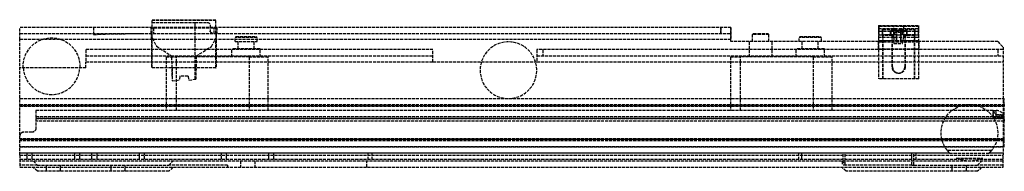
# Model space of a CAD drawing. Header units: millimetres. Extents: x -491 to 0, y 0 to 900.
# Tile 1 of 2: x -491 to -4, y 0 to 75. Entities that reach past the tile are written whole.
import ezdxf

# ---------------------------------------------------------------- set-up
doc = ezdxf.new("R2010")
doc.units = ezdxf.units.MM
doc.header["$LTSCALE"] = 10
doc.linetypes.add('ALLCAD_Strich', pattern=[0.2, 0.15, -0.05])
doc.layers.add('BESCH_KONT_sich_schn_seit_2d', color=160, linetype='Continuous')

msp = doc.modelspace()

# ---------------------------------------------------------------- linework, layer by layer
at = {"layer": 'BESCH_KONT_sich_schn_seit_2d', "linetype": 'ALLCAD_Strich', "extrusion": (-1.09476e-47, 1, -2.22045e-16)}
for p, q in [((-425.3, 71), (-425.3, 74.83)), ((-425.3, 74.83), (-393.7, 74.83)), ((-393.7, 74.5), (-425.3, 74.5)), ((-425.3, 73.5), (-403.9, 73.5)), ((-403.9, 73.5), (-398, 73.5)), ((-403.9, 45.41), (-403.9, 73.5)), ((-393.7, 71), (-393.7, 74.83)), ((-490.75, 65), (-490.75, 71)), ((-139, 71), (-490.75, 71)), ((-454.24, 71), (-454.24, 68)), ((-425.7, 68), (-425.7, 71)), ((-425.5, 68), (-425.5, 71)), ((-425.3, 68), (-425.3, 71)), ((-425.3, 70.8), (-424.5, 70.8)), ((-424.5, 70.8), (-424.5, 71)), ((-424.5, 70.8), (-424.5, 68)), ((-424.5, 70.8), (-394.5, 70.8)), ((-396.5, 72), (-396.5, 69.16)), ((-396.42, 68.84), (-395.14, 68)), ((-394.5, 71), (-394.5, 70.8)), ((-394.5, 68), (-394.5, 70.8)), ((-394.5, 70.8), (-393.7, 70.8)), ((-393.7, 68), (-393.7, 71)), ((-393.5, 68), (-393.5, 71)), ((-393.3, 71), (-393.3, 68)), ((-144, 68), (-144, 71)), ((-143.99, 71), (-143.99, 68)), ((-139, 71), (-139, 65)), ((-139, 71), (-138.99, 71)), ((-138.99, 68), (-138.99, 71)), ((-66, 72), (-66, 71.49)), ((-66, 72), (-46, 72)), ((-66, 71.49), (-66, 70.49)), ((-46, 71.49), (-66, 71.49)), ((-66, 70.49), (-66, 69.67)), ((-66, 70.49), (-46, 70.49)), ((-66, 69.67), (-66, 69)), ((-66, 69), (-66, 66.2)), ((-46, 69), (-66, 69)), ((-65.75, 72), (-65.75, 67.4)), ((-64, 70), (-63.97, 70)), ((-64, 67), (-64, 70)), ((-63.8, 70), (-63.97, 70)), ((-63.97, 67.4), (-63.97, 70)), ((-63.8, 70.2), (-57.2, 70.2)), ((-63.8, 70), (-63.8, 70.2)), ((-63.8, 70), (-57.2, 70)), ((-63.8, 67), (-63.8, 70)), ((-60, 69), (-60, 69.26)), ((-60, 67.4), (-60, 69)), ((-59.8, 69.52), (-52.2, 69.52)), ((-59.8, 69.52), (-59.8, 69)), ((-59.8, 69), (-59.8, 67.4)), ((-58.38, 67.4), (-58.38, 72)), ((-58.35, 67.4), (-58.35, 71.96)), ((-58.35, 69.85), (-53.65, 69.85)), ((-58.35, 68.62), (-53.65, 68.62)), ((-57.92, 67.4), (-57.92, 70)), ((-57.2, 70.2), (-57.2, 70)), ((-57.2, 70), (-57.2, 64.79)), ((-57, 70), (-57, 64.79)), ((-54.8, 70), (-55, 70)), ((-55, 64.79), (-55, 70)), ((-54.8, 70.2), (-48.2, 70.2)), ((-54.8, 70), (-54.8, 70.2)), ((-54.25, 70.2), (-54.8, 70.2)), ((-54.8, 70), (-48.2, 70)), ((-54.8, 64.53), (-54.8, 70)), ((-54.08, 67.4), (-54.08, 70)), ((-53.65, 71.96), (-53.65, 67.4)), ((-53.62, 72), (-53.62, 67.4)), ((-52.2, 69.52), (-52.2, 69)), ((-52.2, 69), (-52.2, 67.4)), ((-52, 69.26), (-52, 69)), ((-52, 69.26), (-52, 69.26)), ((-52, 69), (-52, 67.4)), ((-48.2, 70.2), (-48.2, 70)), ((-48.2, 70), (-48.2, 64.53)), ((-48.03, 67.4), (-48.03, 70)), ((-48, 70), (-48, 67)), ((-46.25, 67.4), (-46.25, 72)), ((-46, 71.49), (-46, 72)), ((-46, 70.49), (-46, 71.49)), ((-46, 69.67), (-46, 70.49)), ((-46, 69), (-46, 69.67)), ((-46, 66.2), (-46, 69)), ((-490.75, 68), (-139, 68)), ((-139, 65), (-490.75, 65)), ((-490.75, 8), (-490.75, 65)), ((-454.24, 68), (-454.24, 67.55)), ((-454.24, 67.55), (-451.73, 67.63)), ((-425.5, 65), (-425.5, 68)), ((-425.5, 65), (-425.5, 51)), ((-425.3, 51), (-425.3, 68)), ((-425.2, 65.72), (-425.25, 68)), ((-425.2, 66.81), (-425.22, 66.81)), ((-425.2, 65.72), (-425.2, 66.81)), ((-425.2, 65.72), (-423.05, 61.77)), ((-395.9, 61.69), (-393.7, 65.72)), ((-393.7, 68), (-393.7, 65.72)), ((-393.5, 67.51), (-393.7, 67.51)), ((-393.7, 65), (-393.7, 65.72)), ((-393.7, 51), (-393.7, 65)), ((-393.5, 68), (-393.5, 67.51)), ((-393.5, 67.51), (-393.5, 65)), ((-393.5, 65), (-393.5, 51)), ((-383.75, 66.5), (-384.25, 66)), ((-373.25, 66), (-384.25, 66)), ((-384.25, 64), (-384.25, 66)), ((-384.25, 64), (-373.25, 64)), ((-383.75, 66.5), (-373.75, 66.5)), ((-382.75, 60.5), (-382.75, 64)), ((-374.75, 60.5), (-374.75, 64)), ((-373.75, 66.5), (-373.25, 66)), ((-373.25, 64), (-373.25, 66)), ((-138.99, 68), (-139, 68)), ((-139, 64.99), (-139, 65)), ((-138.99, 65), (-139, 65)), ((-138.99, 64.99), (-139, 64.99)), ((-138.99, 65), (-138.99, 68)), ((-138.99, 64.99), (-138.99, 65)), ((-138.99, 64), (-138.99, 64.99)), ((-66, 64), (-138.99, 64)), ((-129.75, 56.5), (-129.75, 64)), ((-127.75, 68), (-128.25, 67.5)), ((-120.25, 67.5), (-128.25, 67.5)), ((-128.25, 64), (-128.25, 67.5)), ((-127.75, 68), (-120.75, 68)), ((-120.75, 68), (-120.25, 67.5)), ((-120.25, 64), (-120.25, 67.5)), ((-118.75, 64), (-118.75, 56.5)), ((-104.75, 66.5), (-105.25, 66)), ((-94.25, 66), (-105.25, 66)), ((-105.25, 64), (-105.25, 66)), ((-104.75, 66.5), (-94.75, 66.5)), ((-103.75, 60.5), (-103.75, 64)), ((-95.75, 60.5), (-95.75, 64)), ((-94.75, 66.5), (-94.25, 66)), ((-94.25, 64), (-94.25, 66)), ((-66, 67.4), (-64, 67.4)), ((-66, 66.2), (-66, 45.7)), ((-66, 66.2), (-46, 66.2)), ((-46, 64.45), (-66, 64.45)), ((-66, 64.4), (-64, 64.4)), ((-46, 64), (-66, 64)), ((-46, 63.81), (-66, 63.81)), ((-65.94, 60.4), (-65.94, 64.4)), ((-64, 67.4), (-63.97, 67.4)), ((-64, 67), (-63.8, 67)), ((-64, 67), (-64, 45.7)), ((-48, 64.4), (-64, 64.4)), ((-61.47, 67.4), (-63.97, 67.4)), ((-59.2, 67.2), (-63.8, 67.2)), ((-59.2, 67), (-63.8, 67)), ((-63.8, 67), (-63.8, 45.7)), ((-63.8, 64.53), (-57.17, 64.53)), ((-60.93, 67.4), (-61.47, 67.4)), ((-57.92, 67.4), (-60.93, 67.4)), ((-60.2, 67.2), (-60.2, 67.17)), ((-60.2, 67.17), (-60.2, 67)), ((-59.97, 67.4), (-60, 67.4)), ((-59.8, 67.4), (-59.97, 67.4)), ((-59.2, 67.2), (-59.2, 67)), ((-59.2, 51.5), (-59.2, 67)), ((-59, 51.5), (-59, 67)), ((-58.35, 65.7), (-58.35, 67.4)), ((-58.35, 65.7), (-58.35, 63.1)), ((-57, 67.4), (-57.92, 67.4)), ((-57.2, 64.79), (-57, 64.79)), ((-57.2, 64.69), (-57.01, 64.71)), ((-57, 67.4), (-55, 67.4)), ((-54.08, 67.4), (-55, 67.4)), ((-54.8, 64.53), (-48.2, 64.53)), ((-52.2, 67.4), (-54.08, 67.4)), ((-54.07, 63.1), (-53.65, 65.58)), ((-53.65, 67.4), (-53.65, 65.7)), ((-53.65, 65.62), (-53.65, 65.7)), ((-53, 67), (-52.8, 67)), ((-53, 67), (-53, 51.5)), ((-48.2, 67.2), (-52.8, 67.2)), ((-52.8, 67), (-52.8, 51.5)), ((-48.2, 67), (-52.8, 67)), ((-52.2, 67.4), (-52.03, 67.4)), ((-52.03, 67.4), (-52, 67.4)), ((-48.03, 67.4), (-52, 67.4)), ((-51.8, 67.17), (-51.8, 67.2)), ((-51.8, 67), (-51.8, 67.17)), ((-48.2, 67.2), (-48.2, 67)), ((-48.2, 45.7), (-48.2, 67)), ((-48, 67.4), (-48.03, 67.4)), ((-48, 67.4), (-46, 67.4)), ((-48, 45.7), (-48, 67)), ((-48, 64.4), (-46, 64.4)), ((-46.06, 64.4), (-46.06, 60.4)), ((-46, 45.7), (-46, 66.2)), ((-7, 64), (-46, 64)), ((-7, 64), (-4.25, 61.25)), ((-286.33, 60.05), (-458, 60.05)), ((-458, 60.05), (-458, 54.05)), ((-423.05, 61.77), (-415.48, 56.89)), ((-403.42, 56.83), (-395.9, 61.69)), ((-371.75, 60.5), (-385.75, 60.5)), ((-385.75, 56.5), (-385.75, 60.5)), ((-371.75, 56.5), (-371.75, 60.5)), ((-286.33, 54.05), (-286.33, 60.05)), ((-235, 60.05), (-235, 54.05)), ((-4.25, 60.05), (-235, 60.05)), ((-232, 60.05), (-232, 57.05)), ((-92.75, 60.5), (-106.75, 60.5)), ((-106.75, 56.5), (-106.75, 60.5)), ((-92.75, 56.5), (-92.75, 60.5)), ((-65.94, 60.4), (-46.06, 60.4)), ((-58.35, 63.1), (-54.07, 63.1)), ((-46.06, 60.4), (-46, 60.4)), ((-7, 60.05), (-7, 57.05)), ((-4.25, 61.25), (-4.25, 8)), ((-458, 57.05), (-286.33, 57.05)), ((-458, 51), (-458, 54.05)), ((-458, 54.05), (-286.33, 54.05)), ((-418.25, 56.5), (-413.25, 56.5)), ((-418.25, 56.5), (-418.25, 30)), ((-415.38, 51), (-415.48, 56.89)), ((-377.25, 56.5), (-413.25, 56.5)), ((-413.25, 30), (-413.25, 56.5)), ((-403.42, 56.83), (-403.62, 45.45)), ((-377.25, 56.5), (-367.85, 56.5)), ((-377.25, 56.5), (-377.25, 30)), ((-367.85, 30), (-367.85, 56.5)), ((-286.33, 54.05), (-235, 54.05)), ((-235, 57.05), (-4.25, 57.05)), ((-235, 54.05), (-4.25, 54.05)), ((-139.25, 56.5), (-134.25, 56.5)), ((-139.25, 56.5), (-139.25, 30)), ((-98.25, 56.5), (-134.25, 56.5)), ((-134.25, 30), (-134.25, 56.5)), ((-98.25, 56.5), (-88.85, 56.5)), ((-98.25, 56.5), (-98.25, 30)), ((-88.85, 30), (-88.85, 56.5)), ((-458, 51), (-490.75, 51)), ((-393.7, 51), (-425.5, 51)), ((-415.38, 51), (-415.31, 46.94)), ((-415.38, 46.94), (-415.38, 51)), ((-393.7, 51), (-393.5, 51)), ((-59, 51.5), (-59.2, 51.5)), ((-53, 51.5), (-52.8, 51.5)), ((-415.31, 46.94), (-415.38, 46.94)), ((-415.31, 46.94), (-415.27, 44.58)), ((-415.27, 44.58), (-411.69, 45.09)), ((-411.54, 46.94), (-411.69, 45.09)), ((-407.34, 46.94), (-411.54, 46.94)), ((-407.34, 46.94), (-407.16, 45.01)), ((-407.16, 45.01), (-403.62, 45.45)), ((-46, 45.7), (-66, 45.7)), ((-490.75, 36), (-4.25, 36)), ((-4.25, 36), (-3.75, 36)), ((-3.75, 33), (-3.75, 36)), ((-490.75, 33), (-4.25, 33)), ((-3.75, 32.35), (-490.75, 32.35)), ((-490.75, 32.09), (-4.25, 32.09)), ((-482.75, 30), (-482.75, 26.07)), ((-9.25, 30), (-482.75, 30)), ((-9.25, 30), (-7.75, 30)), ((-9.25, 27.45), (-9.25, 30)), ((-9.25, 30), (-9.25, 27)), ((-7.75, 28.04), (-7.75, 30)), ((-4.25, 33), (-3.75, 33)), ((-4.25, 32.09), (-3.75, 32.09)), ((-3.75, 33), (-3.75, 32.09)), ((-3.75, 15.65), (-3.75, 32.09)), ((-482.75, 27), (-9.25, 27)), ((-482.75, 26.07), (-4.19, 26.07)), ((-482.75, 26.07), (-482.75, 21.32)), ((-4.19, 26.02), (-482.75, 26.02)), ((-4.18, 26), (-482.75, 26)), ((-3.75, 24.76), (-482.75, 24.76)), ((-9.25, 27), (-9.25, 27.45)), ((-9.25, 27), (-7.75, 27)), ((-7.75, 28.04), (-5.75, 28.04)), ((-7.75, 26.51), (-7.75, 28.04)), ((-3.88, 27), (-7.75, 27)), ((-5.75, 26.51), (-7.75, 26.51)), ((-5.75, 26.51), (-5.75, 28.04)), ((-4.19, 26.07), (-4.19, 26.03)), ((-4.19, 26.03), (-4.19, 26.02)), ((-482.75, 21.26), (-482.75, 21.32)), ((-3.75, 15.98), (-490.75, 15.98)), ((-490.75, 15.93), (-3.75, 15.93)), ((-490.75, 15.91), (-3.75, 15.91)), ((-4.25, 15.65), (-490.75, 15.65)), ((-3.75, 15), (-490.75, 15)), ((-484.75, 19.32), (-488.75, 19.32)), ((-488.75, 19.26), (-488.75, 19.32)), ((-484.75, 19.26), (-488.75, 19.26)), ((-484.75, 19.26), (-484.75, 19.32)), ((-3.75, 15.65), (-4.25, 15.65)), ((-3.75, 12), (-3.75, 15.65)), ((-4.25, 12), (-490.75, 12)), ((-490.75, 12), (-4.25, 12)), ((-10, 10.34), (-32, 10.34)), ((-4.25, 12), (-3.75, 12)), ((-490.75, 9.04), (-30.84, 9.04)), ((-30.8, 9), (-490.75, 9)), ((-490.75, 8), (-4.25, 8)), ((-490.75, 8), (-490.75, 2)), ((-490.75, 6), (-26.2, 6)), ((-4.25, 5), (-490.75, 5)), ((-487, 6), (-487, 9)), ((-484.5, 6), (-484.5, 9)), ((-484, 5), (-482, 3)), ((-463.5, 6), (-463.5, 9)), ((-461, 6), (-461, 9)), ((-455, 6), (-455, 9)), ((-452.5, 6), (-452.5, 9)), ((-431.5, 6), (-431.5, 9)), ((-429, 6), (-429, 9)), ((-417, 3), (-415, 5)), ((-391, 6), (-391, 9)), ((-388.5, 6), (-388.5, 9)), ((-381.5, 5), (-381.5, 2)), ((-374.5, 5), (-374.5, 2)), ((-367.5, 6), (-367.5, 9)), ((-365, 6), (-365, 9)), ((-319, 2), (-319, 5)), ((-318.5, 9), (-318.5, 6)), ((-316.5, 9), (-316.5, 6)), ((-105.5, 9), (-105.5, 6)), ((-103.94, 6), (-103.94, 9)), ((-84, 5), (-84, 3)), ((-84, 5), (-82, 3)), ((-83.5, 5), (-83.5, 9)), ((-83.5, 4.5), (-83.5, 6)), ((-82.5, 5), (-82.5, 9)), ((-82.5, 3.5), (-82.5, 6)), ((-49.5, 6), (-49.5, 9)), ((-49.5, 3), (-49.5, 6)), ((-49.5, 5), (-49.5, 6)), ((-48.5, 5), (-48.5, 9)), ((-48.5, 3), (-48.5, 6)), ((-47.5, 9), (-47.5, 6)), ((-30.8, 9), (-11.2, 9)), ((-27.39, 6.55), (-14.61, 6.55)), ((-15.8, 6), (-26.2, 6)), ((-17, 3), (-15, 5)), ((-15.8, 6), (-4.25, 6)), ((-4.25, 9), (-11.2, 9)), ((-11.16, 9.04), (-4.25, 9.04)), ((-4.25, 2), (-4.25, 8)), ((-4.25, 6.01), (-4.25, 6.01)), ((-4.25, 6.01), (-4.25, 6.01)), ((-4.25, 6.01), (-4.25, 6.01)), ((-4.25, 6), (-4.25, 6.01)), ((-4.25, 6.01), (-4.25, 6.01)), ((-4.25, 6.01), (-4.25, 6.01)), ((-4.25, 6.01), (-4.25, 6.01)), ((-4.25, 6.01), (-4.25, 6.01)), ((-4.25, 6.01), (-4.25, 6.01)), ((-4.25, 6.01), (-4.25, 6.01)), ((-4.25, 6.01), (-4.25, 6.01)), ((-4.25, 6), (-4.25, 6)), ((-4.25, 6), (-4.25, 6)), ((-4.25, 6), (-4.25, 6)), ((-4.25, 6), (-4.25, 6)), ((-4.25, 6), (-4.25, 6)), ((-4.25, 6), (-4.25, 6)), ((-4.25, 6), (-4.25, 6)), ((-482, 3), (-490.75, 3)), ((-490.75, 2), (-4.25, 2)), ((-482, 0), (-484, 2)), ((-482, 3), (-417, 3)), ((-417, 0), (-482, 0)), ((-477.5, 2), (-477.5, 3)), ((-477.5, 0), (-477.5, 2)), ((-470.5, 2), (-470.5, 3)), ((-470.5, 0), (-470.5, 2)), ((-445.5, 2), (-445.5, 3)), ((-445.5, 0), (-445.5, 2)), ((-438.5, 2), (-438.5, 3)), ((-438.5, 0), (-438.5, 2)), ((-388, 3), (-417, 3)), ((-415, 2), (-417, 0)), ((-388, 3), (-388, 2)), ((-82, 3), (-84, 3)), ((-82, 0), (-84, 2)), ((-49.5, 3), (-82, 3)), ((-49.5, 3), (-48.5, 3)), ((-48.5, 3), (-17, 3)), ((-29.5, 2), (-29.5, 3)), ((-29.5, 0), (-29.5, 2)), ((-22.5, 2), (-22.5, 3)), ((-22.5, 0), (-22.5, 2)), ((-4.25, 3), (-17, 3)), ((-15, 2), (-17, 0)), ((-17, 0), (-82, 0))]:
    msp.add_line(p, q, dxfattribs=at)
at = {"layer": 'BESCH_KONT_sich_schn_seit_2d', "linetype": 'ALLCAD_Strich', "extrusion": (-2.22045e-16, -2.22045e-16, -1)}
msp.add_circle((249, 49.9), 14, dxfattribs=at)
for centre, radius, start, end in [((398, 72), 1.5, 90, 180), ((475, 51.9), 14, 356.3142, 183.6858), ((430.79, -532), 600, 88, 90), ((60.2, 67.4), 0.4, 180, 270), ((21, 19), 14, 321.7969, 218.2031), ((21, 19), 14, 242.8227, 297.1773)]:
    msp.add_arc(centre, radius, start, end, dxfattribs=at)
at = {"layer": 'BESCH_KONT_sich_schn_seit_2d', "linetype": 'ALLCAD_Strich'}
for centre, radius, start, end in [((-425.2, 68.3), 0.3, 250.5288, 270), ((-393.8, 68.3), 0.3, 270, 289.4712), ((-60.2, 67.4), 0.2, 270, 360), ((-51.8, 67.4), 0.4, 180, 270), ((-51.8, 67.4), 0.2, 180, 270), ((-475, 51.9), 14, 183.6858, 356.3142), ((-56, 51.5), 3, 180, 0), ((-7.75, 26), 4, 14.4775, 90), ((-21, 19), 14, 225.3408, 225.5847), ((-21, 19), 14, 314.4153, 314.6592)]:
    msp.add_arc(centre, radius, start, end, dxfattribs=at)
at = {"layer": 'BESCH_KONT_sich_schn_seit_2d', "linetype": 'ALLCAD_Strich', "extrusion": (-2.22045e-16, -2.22045e-16, -1)}
for centre, major_axis, ratio, start_param, end_param in [((-59.8, 69.26), (0, -0.261), 0.766667, 1.570796, 3.141593), ((-54.25, 70), (0, 0.2), 0.832607, 0, 1.570796), ((-52.2, 69.26), (0, 0.261), 0.766667, 0, 1.570805), ((-48.2, 70), (0, 0.2), 0.832607, 0, 1.570796), ((-5.75, 24.76), (2, 0), 0.999848, -0.678168, -0.66701), ((-5.75, 24.76), (0, 2), 0.999848, 0.904026, 1.570796), ((-484.75, 21.32), (2, 0), 0.999848, 0, 1.570796), ((-484.75, 21.26), (2, 0), 0.999848, 0, 1.570796)]:
    msp.add_ellipse(centre, major_axis=major_axis, ratio=ratio, start_param=start_param, end_param=end_param, dxfattribs=at)
at = {"layer": 'BESCH_KONT_sich_schn_seit_2d', "linetype": 'ALLCAD_Strich'}
for centre, major_axis, ratio, start_param, end_param in [((-58.55, 71.96), (-0.2, 0), 0.332411, -3.141593, -2.554594), ((-57.75, 70), (0, 0.2), 0.832607, 0, 1.570796), ((-53.45, 71.96), (-0.2, 0), 0.332411, -0.586999, 0), ((-63.8, 64.79), (0, 0.261), 0.766667, 1.570795, 3.141593), ((-56.13, 64.79), (0.05, -1.07), 0.99999, -1.613639, -1.518343), ((-54.8, 64.79), (0, 0.261), 0.766667, 1.570795, 3.141593), ((-53.78, 65.61), (-0.015, -0.177), 0.706279, 1.454147, 1.687446), ((-48.2, 64.79), (0, 0.261), 0.766667, -3.141009, -1.570793), ((-5.75, 24.82), (2, 0), 0.999848, 0, 0.678168), ((-488.75, 17.32), (-2, 0), 0.999848, -1.570796, 0), ((-488.75, 17.26), (-2, 0), 0.999848, -1.570796, 0)]:
    msp.add_ellipse(centre, major_axis=major_axis, ratio=ratio, start_param=start_param, end_param=end_param, dxfattribs=at)
for points in [[(-396.5, 68.89), (-396.5, 68.98), (-396.5, 69.07), (-396.5, 69.16)], [(-396.42, 68.84), (-396.45, 68.95), (-396.47, 69.05), (-396.5, 69.16)], [(-396.42, 68.84), (-396.45, 68.86), (-396.47, 68.88), (-396.5, 68.89)], [(-63.97, 70.1), (-63.96, 70.12), (-63.95, 70.14), (-63.93, 70.15)], [(-57, 70.01), (-57, 70.01), (-57, 70), (-57, 70)], [(-48, 70.01), (-48, 70.01), (-48, 70), (-48, 70)], [(-425.2, 66.81), (-425.21, 66.83), (-425.22, 66.85), (-425.23, 66.86)], [(-48, 67.01), (-48, 67.01), (-48, 67), (-48, 67)]]:
    msp.add_open_spline(points, degree=3, dxfattribs=at)
for points, knots in [([(-64, 70), (-64, 70), (-64, 70), (-64, 70), (-64, 70.04), (-63.99, 70.08), (-63.96, 70.12), (-63.94, 70.15), (-63.9, 70.18), (-63.86, 70.19), (-63.84, 70.2), (-63.82, 70.2), (-63.8, 70.2)], [0, 0, 0, 0, 0.0124481, 0.0124481, 0.0124481, 0.4078018, 0.4078018, 0.4078018, 0.788987, 0.788987, 0.788987, 1, 1, 1, 1]), ([(-63.8, 70), (-63.81, 70), (-63.83, 70), (-63.84, 70), (-63.88, 70), (-63.91, 70), (-63.94, 70), (-63.97, 70), (-63.99, 70), (-64, 70), (-64, 70), (-64, 70), (-64, 70)], [0, 0, 0, 0, 0.1434708, 0.1434708, 0.1434708, 0.5, 0.5, 0.5, 0.8794195, 0.8794195, 0.8794195, 1, 1, 1, 1]), ([(-63.97, 70), (-63.97, 70), (-63.97, 70), (-63.97, 70), (-63.97, 70.04), (-63.96, 70.08), (-63.93, 70.12), (-63.93, 70.13), (-63.92, 70.13), (-63.92, 70.14), (-63.9, 70.16), (-63.88, 70.18), (-63.85, 70.19), (-63.83, 70.2), (-63.82, 70.2), (-63.8, 70.2)], [0, 0, 0, 0, 0.012448, 0.012448, 0.012448, 0.407802, 0.407802, 0.407802, 0.5, 0.5, 0.5, 0.788987, 0.788987, 0.788987, 1, 1, 1, 1]), ([(-63.87, 70.19), (-63.85, 70.19), (-63.83, 70.2), (-63.81, 70.2), (-63.8, 70.2), (-63.8, 70.2)], [0, 0, 0, 0, 0.06295331, 0.06295331, 0.07053498, 0.07053498, 0.07053498, 0.07053498]), ([(-57.2, 70.2), (-57.19, 70.2), (-57.17, 70.2), (-57.16, 70.2), (-57.12, 70.19), (-57.09, 70.17), (-57.06, 70.14), (-57.03, 70.11), (-57.01, 70.07), (-57, 70.03), (-57, 70.03), (-57, 70.02), (-57, 70.01)], [0, 0, 0, 0, 0.1434708, 0.1434708, 0.1434708, 0.5, 0.5, 0.5, 0.8794195, 0.8794195, 0.8794195, 0.9603606, 0.9603606, 0.9603606, 0.9603606]), ([(-57, 70), (-57, 70), (-57, 70), (-57, 70), (-57, 70), (-57.01, 70), (-57.04, 70), (-57.06, 70), (-57.1, 70), (-57.14, 70), (-57.16, 70), (-57.18, 70), (-57.2, 70)], [0, 0, 0, 0, 0.0124481, 0.0124481, 0.0124481, 0.4078018, 0.4078018, 0.4078018, 0.788987, 0.788987, 0.788987, 1, 1, 1, 1]), ([(-57.16, 70.2), (-57.14, 70.19), (-57.12, 70.19), (-57.09, 70.17), (-57.08, 70.16), (-57.07, 70.15)], [0, 0, 0, 0, 0.06363505, 0.06363505, 0.0999278, 0.0999278, 0.0999278, 0.0999278]), ([(-55, 70), (-55, 70), (-55, 70), (-55, 70), (-55, 70.04), (-54.99, 70.08), (-54.96, 70.12), (-54.94, 70.15), (-54.9, 70.18), (-54.86, 70.19), (-54.84, 70.2), (-54.82, 70.2), (-54.8, 70.2)], [0, 0, 0, 0, 0.0124481, 0.0124481, 0.0124481, 0.4078018, 0.4078018, 0.4078018, 0.788987, 0.788987, 0.788987, 1, 1, 1, 1]), ([(-54.8, 70), (-54.81, 70), (-54.83, 70), (-54.84, 70), (-54.88, 70), (-54.91, 70), (-54.94, 70), (-54.97, 70), (-54.99, 70), (-55, 70), (-55, 70), (-55, 70), (-55, 70)], [0, 0, 0, 0, 0.1434708, 0.1434708, 0.1434708, 0.5, 0.5, 0.5, 0.8794195, 0.8794195, 0.8794195, 1, 1, 1, 1]), ([(-48.2, 70.2), (-48.19, 70.2), (-48.17, 70.2), (-48.16, 70.2), (-48.12, 70.19), (-48.09, 70.17), (-48.06, 70.14), (-48.03, 70.11), (-48.01, 70.07), (-48, 70.03), (-48, 70.03), (-48, 70.02), (-48, 70.01)], [0, 0, 0, 0, 0.1434708, 0.1434708, 0.1434708, 0.5, 0.5, 0.5, 0.8794195, 0.8794195, 0.8794195, 0.9603606, 0.9603606, 0.9603606, 0.9603606]), ([(-48, 70), (-48, 70), (-48, 70), (-48, 70), (-48, 70), (-48.01, 70), (-48.04, 70), (-48.06, 70), (-48.1, 70), (-48.14, 70), (-48.16, 70), (-48.18, 70), (-48.2, 70)], [0, 0, 0, 0, 0.0124481, 0.0124481, 0.0124481, 0.4078018, 0.4078018, 0.4078018, 0.788987, 0.788987, 0.788987, 1, 1, 1, 1]), ([(-48.16, 70.2), (-48.14, 70.19), (-48.12, 70.19), (-48.09, 70.17), (-48.08, 70.16), (-48.07, 70.15)], [0, 0, 0, 0, 0.06363505, 0.06363505, 0.0999278, 0.0999278, 0.0999278, 0.0999278]), ([(-66, 63.85), (-66, 63.87), (-66, 63.9), (-66, 63.95), (-66, 63.98), (-66, 64.04), (-66, 64.08), (-66, 64.18), (-66, 64.22), (-66, 64.27)], [-0.3901316, -0.3901316, -0.3901316, -0.3901316, -0.3190523, -0.3190523, -0.251186, -0.251186, -0.1406105, -0.1406105, 0, 0, 0, 0]), ([(-63.8, 67.2), (-63.8, 67.2), (-63.8, 67.2), (-63.8, 67.2), (-63.84, 67.2), (-63.88, 67.19), (-63.92, 67.16), (-63.95, 67.14), (-63.98, 67.1), (-63.99, 67.06), (-64, 67.04), (-64, 67.02), (-64, 67)], [0, 0, 0, 0, 0.0124481, 0.0124481, 0.0124481, 0.4078018, 0.4078018, 0.4078018, 0.788987, 0.788987, 0.788987, 1, 1, 1, 1]), ([(-63.8, 67), (-63.8, 67.01), (-63.8, 67.03), (-63.8, 67.04), (-63.8, 67.08), (-63.8, 67.11), (-63.8, 67.14), (-63.8, 67.17), (-63.8, 67.19), (-63.8, 67.2), (-63.8, 67.2), (-63.8, 67.2), (-63.8, 67.2)], [0, 0, 0, 0, 0.1434708, 0.1434708, 0.1434708, 0.5, 0.5, 0.5, 0.8794195, 0.8794195, 0.8794195, 1, 1, 1, 1]), ([(-59, 67), (-59, 67), (-59, 67), (-59, 67), (-59, 67.04), (-59.01, 67.08), (-59.04, 67.12), (-59.06, 67.15), (-59.1, 67.18), (-59.14, 67.19), (-59.16, 67.2), (-59.18, 67.2), (-59.2, 67.2)], [0, 0, 0, 0, 0.0124481, 0.0124481, 0.0124481, 0.4078018, 0.4078018, 0.4078018, 0.788987, 0.788987, 0.788987, 1, 1, 1, 1]), ([(-59.2, 67), (-59.19, 67), (-59.17, 67), (-59.16, 67), (-59.12, 67), (-59.09, 67), (-59.06, 67), (-59.03, 67), (-59.01, 67), (-59, 67), (-59, 67), (-59, 67), (-59, 67)], [0, 0, 0, 0, 0.1434708, 0.1434708, 0.1434708, 0.5, 0.5, 0.5, 0.8794195, 0.8794195, 0.8794195, 1, 1, 1, 1]), ([(-57.2, 64.69), (-57.19, 64.64), (-57.18, 64.59), (-57.17, 64.54), (-57.17, 64.54), (-57.17, 64.53), (-57.17, 64.53)], [0, 0, 0, 0, 0.1666667, 0.1666667, 0.1666667, 0.1806304, 0.1806304, 0.1806304, 0.1806304]), ([(-57.17, 64.53), (-57.16, 64.53), (-57.14, 64.53), (-57.11, 64.54), (-57.1, 64.55), (-57.07, 64.57), (-57.05, 64.59), (-57.02, 64.64), (-57.01, 64.67), (-57.01, 64.71)], [-0.3003191, -0.3003191, -0.3003191, -0.3003191, -0.2574671, -0.2574671, -0.2053701, -0.2053701, -0.1294107, -0.1294107, 0, 0, 0, 0]), ([(-57.01, 64.71), (-57, 64.72), (-57, 64.73), (-57, 64.76), (-57, 64.78), (-57, 64.79)], [-0.1055813, -0.1055813, -0.1055813, -0.1055813, -0.0513303, -0.0513303, -0.0000021, -0.0000021, -0.0000021, -0.0000021]), ([(-52.8, 67.2), (-52.8, 67.2), (-52.8, 67.2), (-52.8, 67.2), (-52.84, 67.2), (-52.88, 67.19), (-52.92, 67.16), (-52.95, 67.14), (-52.98, 67.1), (-52.99, 67.06), (-53, 67.04), (-53, 67.02), (-53, 67)], [0, 0, 0, 0, 0.0124481, 0.0124481, 0.0124481, 0.4078018, 0.4078018, 0.4078018, 0.788987, 0.788987, 0.788987, 1, 1, 1, 1]), ([(-52.8, 67), (-52.8, 67.01), (-52.8, 67.03), (-52.8, 67.04), (-52.8, 67.08), (-52.8, 67.11), (-52.8, 67.14), (-52.8, 67.17), (-52.8, 67.19), (-52.8, 67.2), (-52.8, 67.2), (-52.8, 67.2), (-52.8, 67.2)], [0, 0, 0, 0, 0.1434708, 0.1434708, 0.1434708, 0.5, 0.5, 0.5, 0.8794195, 0.8794195, 0.8794195, 1, 1, 1, 1]), ([(-48.2, 67.2), (-48.19, 67.2), (-48.17, 67.2), (-48.16, 67.2), (-48.12, 67.19), (-48.09, 67.17), (-48.06, 67.14), (-48.03, 67.11), (-48.01, 67.07), (-48, 67.03), (-48, 67.03), (-48, 67.02), (-48, 67.01)], [0, 0, 0, 0, 0.1434708, 0.1434708, 0.1434708, 0.5, 0.5, 0.5, 0.8794195, 0.8794195, 0.8794195, 0.9603606, 0.9603606, 0.9603606, 0.9603606]), ([(-48, 67), (-48, 67), (-48, 67), (-48, 67), (-48, 67), (-48.01, 67), (-48.04, 67), (-48.06, 67), (-48.1, 67), (-48.14, 67), (-48.16, 67), (-48.18, 67), (-48.2, 67)], [0, 0, 0, 0, 0.0124481, 0.0124481, 0.0124481, 0.4078018, 0.4078018, 0.4078018, 0.788987, 0.788987, 0.788987, 1, 1, 1, 1]), ([(-48.2, 67), (-48.19, 67), (-48.17, 67), (-48.16, 67), (-48.12, 67), (-48.09, 67), (-48.06, 67), (-48.05, 67), (-48.04, 67), (-48.03, 67)], [0, 0, 0, 0, 0.1434708, 0.1434708, 0.1434708, 0.5, 0.5, 0.5, 0.6591737, 0.6591737, 0.6591737, 0.6591737]), ([(-48.16, 67.2), (-48.14, 67.19), (-48.12, 67.19), (-48.09, 67.17), (-48.08, 67.16), (-48.07, 67.15)], [0, 0, 0, 0, 0.06363505, 0.06363505, 0.0999278, 0.0999278, 0.0999278, 0.0999278]), ([(-48.03, 67), (-48.02, 67), (-48.01, 67), (-48, 67), (-48, 67), (-48, 67), (-48, 67)], [0.6591737, 0.6591737, 0.6591737, 0.6591737, 0.8794195, 0.8794195, 0.8794195, 1, 1, 1, 1]), ([(-46, 64.27), (-46, 64.24), (-46, 64.21), (-46, 64.16), (-46, 64.14), (-46, 64.07), (-46, 64.03), (-46, 63.94), (-46, 63.89), (-46, 63.85)], [-0.3902676, -0.3902676, -0.3902676, -0.3902676, -0.3188548, -0.3188548, -0.2506252, -0.2506252, -0.1403709, -0.1403709, 0, 0, 0, 0]), ([(-65.94, 60.4), (-65.96, 60.4), (-65.98, 60.4), (-65.99, 60.4), (-66, 60.4), (-66, 60.4), (-66, 60.4)], [0.5001829, 0.5001829, 0.5001829, 0.5001829, 0.788987, 0.788987, 0.788987, 1, 1, 1, 1]), ([(-52.8, 51.5), (-52.8, 51.23), (-52.83, 50.93), (-52.93, 50.6), (-53.02, 50.28), (-53.18, 49.92), (-53.44, 49.58), (-53.7, 49.24), (-54.05, 48.91), (-54.49, 48.68), (-54.94, 48.44), (-55.47, 48.3), (-56, 48.3), (-56.53, 48.3), (-57.06, 48.44), (-57.51, 48.68), (-57.95, 48.91), (-58.3, 49.24), (-58.56, 49.58), (-58.82, 49.92), (-58.98, 50.28), (-59.07, 50.6), (-59.17, 50.93), (-59.2, 51.23), (-59.2, 51.5)], [0, 0, 0, 0, 0.125, 0.125, 0.125, 0.25, 0.25, 0.25, 0.375, 0.375, 0.375, 0.5, 0.5, 0.5, 0.625, 0.625, 0.625, 0.75, 0.75, 0.75, 0.875, 0.875, 0.875, 1, 1, 1, 1]), ([(-9.25, 30), (-9.25, 30), (-9.24, 29.98), (-9.22, 29.91), (-9.21, 29.89), (-9.2, 29.87)], [0, 0, 0, 0, 0.0735781, 0.0735781, 0.1035765, 0.1035765, 0.1035765, 0.1035765]), ([(-9.2, 29.87), (-9.17, 29.77), (-9.11, 29.61), (-8.93, 29.2), (-8.81, 28.96), (-8.58, 28.59), (-8.48, 28.46), (-8.29, 28.26), (-8.21, 28.2), (-8.08, 28.12), (-8.03, 28.1), (-7.94, 28.07), (-7.92, 28.06), (-7.83, 28.04), (-7.78, 28.04), (-7.75, 28.04)], [0.1035765, 0.1035765, 0.1035765, 0.1035765, 0.2211302, 0.2211302, 0.3480072, 0.3480072, 0.429376, 0.429376, 0.4891744, 0.4891744, 0.5306373, 0.5306373, 0.5502547, 0.5502547, 0.5899612, 0.5899612, 0.5899612, 0.5899612]), ([(-7.75, 26.51), (-7.85, 26.51), (-7.98, 26.51), (-8.23, 26.55), (-8.31, 26.57), (-8.48, 26.62), (-8.57, 26.65), (-8.81, 26.74), (-8.93, 26.8), (-9.1, 26.9), (-9.15, 26.93), (-9.21, 26.97), (-9.23, 26.98), (-9.24, 27), (-9.25, 27), (-9.25, 27)], [0, 0, 0, 0, 0.0284914, 0.0284914, 0.0420814, 0.0420814, 0.0590555, 0.0590555, 0.0884229, 0.0884229, 0.1113029, 0.1113029, 0.1231777, 0.1231777, 0.1346348, 0.1346348, 0.1346348, 0.1346348]), ([(-5.75, 28.04), (-5.68, 28.04), (-5.6, 28.03), (-5.44, 27.98), (-5.38, 27.96), (-5.21, 27.87), (-5.11, 27.79), (-4.89, 27.57), (-4.76, 27.4), (-4.49, 26.93), (-4.34, 26.56), (-4.19, 26.07)], [0, 0, 0, 0, 0.0195746, 0.0195746, 0.032852, 0.032852, 0.0574792, 0.0574792, 0.0966793, 0.0966793, 0.1486626, 0.1486626, 0.1486626, 0.1486626]), ([(-4.19, 26.02), (-4.23, 26.05), (-4.29, 26.1), (-4.52, 26.25), (-4.67, 26.31), (-4.93, 26.4), (-5.04, 26.43), (-5.39, 26.5), (-5.6, 26.51), (-5.75, 26.51)], [0, 0, 0, 0, 0.01518393, 0.01518393, 0.03698793, 0.03698793, 0.05267791, 0.05267791, 0.08528029, 0.08528029, 0.08528029, 0.08528029]), ([(-32, 10.34), (-32, 10.34), (-31.99, 10.33), (-31.86, 10.16), (-31.74, 10.01), (-31.51, 9.76), (-31.41, 9.64), (-31.21, 9.42), (-31.12, 9.32), (-30.97, 9.17), (-30.9, 9.1), (-30.85, 9.06), (-30.85, 9.05), (-30.84, 9.04)], [16.589972, 16.589972, 16.589972, 16.589972, 16.611574, 16.611574, 17.278142, 17.278142, 17.89127, 17.89127, 18.504399, 18.504399, 19.117527, 19.117527, 19.23099, 19.23099, 19.23099, 19.23099]), ([(-11.16, 9.04), (-11.15, 9.05), (-11.15, 9.06), (-11.1, 9.1), (-11.03, 9.17), (-10.88, 9.32), (-10.79, 9.42), (-10.59, 9.64), (-10.49, 9.76), (-10.26, 10.01), (-10.14, 10.16), (-10.01, 10.33), (-10, 10.34), (-10, 10.34)], [0.499666, 0.499666, 0.499666, 0.499666, 0.613129, 0.613129, 1.226257, 1.226257, 1.839386, 1.839386, 2.452514, 2.452514, 3.119082, 3.119082, 3.140684, 3.140684, 3.140684, 3.140684])]:
    msp.add_open_spline(points, degree=3, knots=knots, dxfattribs=at)

doc.saveas('drawing.dxf')
